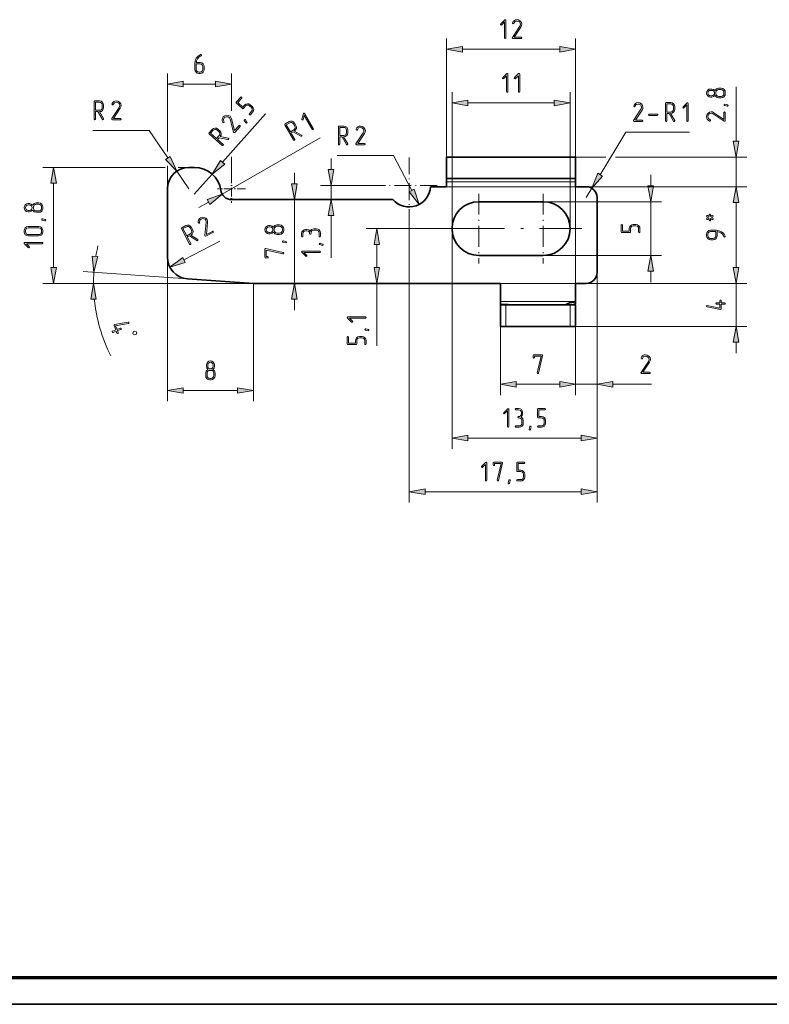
# Model space of a CAD drawing. Extents: x 0 to 420, y 0 to 297.
# Tile 2 of 13: x 71 to 211, y 0 to 183. Entities that reach past the tile are written whole.
import ezdxf

# ---------------------------------------------------------------- set-up
doc = ezdxf.new("R2010")
doc.units = 0
doc.linetypes.add('DASHDOT', pattern=[18.5, 12, -3, 0.5, -3])

msp = doc.modelspace()

# ---------------------------------------------------------------- linework, layer by layer
at = {"color": 7, "lineweight": 13}
for p, q in [((150.55, 157.75), (150.55, 179.83)), ((174.55, 157.75), (174.55, 179.83)), ((151.55, 144.43), (151.55, 169.83)), ((173.55, 144.43), (173.55, 169.83)), ((108.75, 150.84), (126.99, 161.33)), ((182.02, 157.75), (206.44, 157.75)), ((98.15, 155.83), (75.35, 155.83)), ((174.55, 153.15), (150.55, 153.15)), ((150.55, 152.23), (187.23, 152.23)), ((174.55, 153.75), (174.55, 113.44)), ((176.55, 152.23), (206.44, 152.23)), ((168.55, 149.43), (190.55, 149.43)), ((143.56, 147.27), (143.56, 93.44)), ((151.55, 144.43), (151.55, 103.44)), ((168.55, 139.43), (190.55, 139.43)), ((98.55, 139.08), (98.55, 112.29)), ((178.55, 136.23), (178.55, 113.44)), ((178.55, 136.23), (178.55, 103.44)), ((178.55, 136.23), (178.55, 93.44)), ((114.55, 134.23), (75.35, 134.23)), ((114.55, 134.23), (82.78, 134.23)), ((114.55, 134.23), (114.55, 112.29)), ((160.55, 134.23), (206.44, 134.23)), ((176.55, 134.23), (206.44, 134.23)), ((173.55, 126.23), (206.44, 126.23)), ((154.51, 105.44), (175.6, 105.44)), ((146.52, 95.44), (175.6, 95.44))]:
    msp.add_line(p, q, dxfattribs=at)
at = {"color": 7, "lineweight": 13, "ltscale": 0.452279}
msp.add_line((153.51, 177.83), (171.6, 177.83), dxfattribs=at)
at = {"color": 7, "lineweight": 13, "ltscale": 0.363255}
msp.add_line((98.55, 158.8), (98.55, 173.33), dxfattribs=at)
at = {"color": 7, "lineweight": 13, "ltscale": 0.173845}
msp.add_line((110.48, 166.38), (110.48, 173.33), dxfattribs=at)
at = {"color": 7, "lineweight": 13, "ltscale": 0.150484}
msp.add_line((101.51, 171.33), (107.53, 171.33), dxfattribs=at)
at = {"color": 7, "lineweight": 13, "ltscale": 0.252194}
msp.add_line((204.44, 160.71), (204.44, 170.8), dxfattribs=at)
at = {"color": 7, "lineweight": 13, "ltscale": 0.402279}
msp.add_line((154.51, 167.83), (170.6, 167.83), dxfattribs=at)
at = {"color": 7, "lineweight": 13, "ltscale": 0.301139}
msp.add_line((108.83, 156.79), (116.82, 165.8), dxfattribs=at)
at = {"color": 7, "lineweight": 13, "ltscale": 0.262317}
for p, q in [((95.16, 162.71), (84.67, 162.71)), ((140.64, 158.02), (130.14, 158.02))]:
    msp.add_line(p, q, dxfattribs=at)
at = {"color": 7, "lineweight": 13, "ltscale": 0.154881}
msp.add_line((98.64, 157.59), (95.16, 162.71), dxfattribs=at)
at = {"color": 7, "lineweight": 13, "ltscale": 0.231262}
msp.add_line((179.12, 154.47), (183.92, 162.38), dxfattribs=at)
at = {"color": 7, "lineweight": 13, "ltscale": 0.296363}
msp.add_line((183.92, 162.38), (195.78, 162.38), dxfattribs=at)
at = {"color": 7, "lineweight": 13, "ltscale": 0.083696}
msp.add_line((110.48, 154.43), (110.48, 157.78), dxfattribs=at)
at = {"color": 7, "lineweight": 13, "ltscale": 0.182938}
msp.add_line((144.05, 151.55), (140.64, 158.02), dxfattribs=at)
at = {"color": 7, "linetype": 'DASHDOT', "lineweight": 13, "ltscale": 0.26}
for p, q in [((143.56, 157.67), (143.56, 147.27)), ((148.76, 152.47), (138.36, 152.47))]:
    msp.add_line(p, q, dxfattribs=at)
at = {"color": 7, "lineweight": 35, "ltscale": 0.025}
for p, q in [((151.55, 157.75), (150.55, 157.75)), ((174.55, 157.75), (173.55, 157.75)), ((102.55, 155.83), (103.55, 155.83)), ((151.55, 153.75), (150.55, 153.75)), ((174.55, 153.75), (173.55, 153.75)), ((161.55, 130.23), (160.55, 130.23)), ((174.55, 130.23), (173.55, 130.23)), ((161.55, 126.23), (160.55, 126.23)), ((174.55, 126.23), (173.55, 126.23))]:
    msp.add_line(p, q, dxfattribs=at)
at = {"color": 7, "lineweight": 35, "ltscale": 0.1}
for p, q in [((150.55, 157.75), (150.55, 153.75)), ((174.55, 157.75), (174.55, 153.75)), ((160.55, 126.23), (160.55, 130.23)), ((174.55, 126.23), (174.55, 130.23))]:
    msp.add_line(p, q, dxfattribs=at)
at = {"color": 7, "lineweight": 35}
for p, q in [((173.55, 157.75), (151.55, 157.75)), ((151.55, 153.75), (173.55, 153.75)), ((110.48, 149.83), (140.55, 149.83)), ((114.55, 134.23), (160.55, 134.23)), ((0, 0), (420, 0))]:
    msp.add_line(p, q, dxfattribs=at)
at = {"color": 7, "lineweight": 13, "ltscale": 0.1}
for p, q in [((151.55, 157.75), (151.55, 153.75)), ((173.55, 157.75), (173.55, 153.75)), ((102.55, 151.83), (100.3, 155.14)), ((161.55, 126.23), (161.55, 130.23)), ((173.55, 126.23), (173.55, 130.23)), ((174.55, 115.44), (178.55, 115.44))]:
    msp.add_line(p, q, dxfattribs=at)
at = {"color": 7, "lineweight": 13, "ltscale": 0.165974}
msp.add_line((173.55, 157.75), (180.19, 157.75), dxfattribs=at)
at = {"color": 7, "lineweight": 13, "ltscale": 0.138}
msp.add_line((204.44, 152.23), (204.44, 157.75), dxfattribs=at)
at = {"color": 7, "lineweight": 13, "ltscale": 0.106807}
msp.add_line((98.55, 151.83), (98.55, 156.11), dxfattribs=at)
at = {"color": 7, "lineweight": 13, "ltscale": 0.050737}
msp.add_line((102.55, 155.83), (100.52, 155.83), dxfattribs=at)
at = {"color": 7, "lineweight": 13, "ltscale": 0.051139}
for p, q in [((129.04, 155.43), (129.04, 157.47)), ((122.2, 152.79), (122.2, 154.83)), ((188.55, 152.39), (188.55, 154.43)), ((104.41, 148.34), (106.19, 149.36)), ((204.44, 147.23), (204.44, 149.28)), ((204.44, 137.19), (204.44, 139.23)), ((188.55, 134.43), (188.55, 136.48)), ((122.2, 129.23), (122.2, 131.28)), ((204.44, 121.23), (204.44, 123.28)), ((169.55, 115.44), (171.6, 115.44))]:
    msp.add_line(p, q, dxfattribs=at)
at = {"color": 7, "lineweight": 13, "ltscale": 0.125}
msp.add_line((103.55, 150.83), (106.87, 154.58), dxfattribs=at)
at = {"color": 7, "linetype": 'DASHDOT', "lineweight": 13, "ltscale": 0.13}
for p, q in [((110.48, 154.43), (110.48, 149.23)), ((113.08, 151.83), (107.88, 151.83))]:
    msp.add_line(p, q, dxfattribs=at)
at = {"color": 7, "lineweight": 13, "ltscale": 0.392279}
msp.add_line((77.35, 137.19), (77.35, 152.88), dxfattribs=at)
at = {"color": 7, "lineweight": 13, "ltscale": 0.283138}
msp.add_line((138.36, 152.47), (127.04, 152.47), dxfattribs=at)
at = {"color": 7, "lineweight": 13, "ltscale": 0.065943}
msp.add_line((129.04, 149.83), (129.04, 152.47), dxfattribs=at)
at = {"color": 7, "lineweight": 35, "ltscale": 0.075}
msp.add_line((150.55, 152.23), (147.55, 152.23), dxfattribs=at)
at = {"color": 7, "lineweight": 35, "ltscale": 0.015}
for p, q in [((150.55, 153.15), (150.55, 153.75)), ((174.55, 153.15), (174.55, 153.75)), ((160.55, 130.32), (161.15, 130.32))]:
    msp.add_line(p, q, dxfattribs=at)
at = {"color": 7, "lineweight": 35, "ltscale": 0.023}
for p, q in [((150.55, 152.23), (150.55, 153.15)), ((174.55, 152.23), (174.55, 153.15))]:
    msp.add_line(p, q, dxfattribs=at)
at = {"color": 7, "lineweight": 35, "ltscale": 0.05}
for p, q in [((176.55, 152.23), (174.55, 152.23)), ((174.55, 134.23), (176.55, 134.23))]:
    msp.add_line(p, q, dxfattribs=at)
at = {"color": 7, "lineweight": 13, "ltscale": 0.412477}
msp.add_line((189.94, 152.23), (206.44, 152.23), dxfattribs=at)
at = {"color": 7, "lineweight": 35, "ltscale": 0.318778}
msp.add_line((98.55, 151.83), (98.55, 139.08), dxfattribs=at)
at = {"color": 7, "linetype": 'DASHDOT', "lineweight": 13, "ltscale": 0.325}
for p, q in [((156.55, 150.93), (156.55, 137.93)), ((168.55, 150.93), (168.55, 137.93))]:
    msp.add_line(p, q, dxfattribs=at)
at = {"color": 7, "lineweight": 13, "ltscale": 0.05}
msp.add_line((176.55, 150.23), (177.59, 151.94), dxfattribs=at)
at = {"color": 7, "lineweight": 13, "ltscale": 0.39}
msp.add_line((122.2, 134.23), (122.2, 149.83), dxfattribs=at)
at = {"color": 7, "lineweight": 35, "ltscale": 0.3}
for p, q in [((156.55, 149.43), (168.55, 149.43)), ((168.55, 139.43), (156.55, 139.43)), ((173.55, 130.23), (161.55, 130.23)), ((161.55, 126.23), (173.55, 126.23))]:
    msp.add_line(p, q, dxfattribs=at)
at = {"color": 7, "lineweight": 35, "ltscale": 0.35}
msp.add_line((178.55, 136.23), (178.55, 150.23), dxfattribs=at)
at = {"color": 7, "lineweight": 13, "ltscale": 0.25}
msp.add_line((188.55, 139.43), (188.55, 149.43), dxfattribs=at)
at = {"color": 7, "lineweight": 13, "ltscale": 0.302279}
msp.add_line((204.44, 137.19), (204.44, 149.28), dxfattribs=at)
at = {"color": 7, "lineweight": 13, "ltscale": 0.197255}
msp.add_line((129.04, 138.99), (129.04, 146.88), dxfattribs=at)
at = {"color": 7, "lineweight": 13, "ltscale": 0.345225}
msp.add_line((149.35, 144.43), (135.54, 144.43), dxfattribs=at)
at = {"color": 7, "linetype": 'DASHDOT', "lineweight": 13}
msp.add_line((149.35, 144.43), (175.75, 144.43), dxfattribs=at)
at = {"color": 7, "lineweight": 13, "ltscale": 0.188457}
msp.add_line((101.63, 138.6), (108.3, 142.11), dxfattribs=at)
at = {"color": 7, "lineweight": 13, "ltscale": 0.107279}
msp.add_line((137.54, 137.19), (137.54, 141.48), dxfattribs=at)
at = {"color": 7, "lineweight": 13, "ltscale": 0.486616}
msp.add_line((102.27, 135.09), (82.86, 136.45), dxfattribs=at)
at = {"color": 7, "lineweight": 35, "ltscale": 0.307725}
msp.add_line((102.27, 135.09), (114.55, 134.23), dxfattribs=at)
at = {"color": 7, "lineweight": 13, "ltscale": 0.291295}
msp.add_line((137.54, 122.58), (137.54, 134.23), dxfattribs=at)
at = {"color": 7, "lineweight": 35, "ltscale": 0.085}
for p, q in [((160.55, 134.23), (160.55, 130.83)), ((174.55, 134.23), (174.55, 130.83))]:
    msp.add_line(p, q, dxfattribs=at)
at = {"color": 7, "lineweight": 13, "ltscale": 0.2}
msp.add_line((204.44, 126.23), (204.44, 134.23), dxfattribs=at)
at = {"color": 7, "lineweight": 13, "ltscale": 0.434834}
for p, q in [((160.55, 130.83), (160.55, 113.44)), ((174.55, 130.83), (174.55, 113.44))]:
    msp.add_line(p, q, dxfattribs=at)
at = {"color": 7, "lineweight": 35, "ltscale": 0.012732}
msp.add_line((160.55, 130.83), (160.55, 130.32), dxfattribs=at)
at = {"color": 7, "lineweight": 13, "ltscale": 0.35}
msp.add_line((160.55, 130.83), (174.55, 130.83), dxfattribs=at)
at = {"color": 7, "lineweight": 35, "ltscale": 0.002267}
msp.add_line((160.55, 130.23), (160.55, 130.32), dxfattribs=at)
at = {"color": 7, "lineweight": 13, "ltscale": 0.002267}
msp.add_line((161.15, 130.23), (161.15, 130.32), dxfattribs=at)
at = {"color": 7, "lineweight": 35, "ltscale": 0.001279}
msp.add_line((174.55, 130.83), (174.55, 130.78), dxfattribs=at)
at = {"color": 7, "lineweight": 35, "ltscale": 0.008525}
msp.add_line((174.55, 130.44), (174.55, 130.78), dxfattribs=at)
at = {"color": 7, "lineweight": 13, "ltscale": 0.252279}
msp.add_line((101.51, 114.29), (111.6, 114.29), dxfattribs=at)
at = {"color": 7, "lineweight": 13, "ltscale": 0.202279}
msp.add_line((163.51, 115.44), (171.6, 115.44), dxfattribs=at)
at = {"color": 7, "lineweight": 13, "ltscale": 0.180522}
msp.add_line((181.51, 115.44), (188.73, 115.44), dxfattribs=at)
at = {"color": 7, "lineweight": 70}
msp.add_line((20, 5), (415, 5), dxfattribs=at)
at = {"color": 7, "lineweight": 13}
for points in [[(164.4, 179.83), (164.49, 179.87), (164.53, 179.95), (164.49, 180.04), (164.4, 180.08), (163.14, 180.08), (164.38, 181.96), (164.51, 182.22), (164.55, 182.47), (164.47, 182.8), (164.25, 183.08), (163.95, 183.27), (163.61, 183.33), (163.37, 183.29), (163.16, 183.19), (162.96, 183), (162.83, 182.73), (162.82, 182.69), (162.86, 182.6), (162.95, 182.56), (163.02, 182.59), (163.06, 182.65), (163.29, 182.97), (163.63, 183.07), (163.88, 183.02), (164.09, 182.9), (164.24, 182.7), (164.29, 182.47), (164.26, 182.28), (164.22, 182.2), (164.17, 182.1), (162.8, 180.02), (162.78, 179.96), (162.82, 179.87), (162.9, 179.83)], [(161.58, 179.95), (161.58, 183.2), (161.54, 183.29), (161.45, 183.32), (161.37, 183.29), (160.62, 182.54), (160.58, 182.45), (160.62, 182.36), (160.71, 182.32), (160.8, 182.36), (161.33, 182.9), (161.33, 179.95), (161.37, 179.86), (161.46, 179.83), (161.54, 179.86)], [(153.51, 178.35), (150.55, 177.83), (153.51, 177.31)], [(171.6, 177.31), (174.55, 177.83), (171.6, 178.35)], [(103.65, 175.19), (103.65, 174.08), (103.7, 173.79), (103.87, 173.55), (104.11, 173.38), (104.39, 173.33), (104.64, 173.33), (104.93, 173.38), (105.18, 173.55), (105.34, 173.79), (105.4, 174.08), (105.4, 174.58), (105.34, 174.87), (105.18, 175.11), (104.93, 175.28), (104.64, 175.33), (103.9, 175.33), (103.97, 175.68), (104.13, 176.01), (104.42, 176.36), (104.61, 176.49), (104.81, 176.59), (104.88, 176.64), (104.89, 176.7), (104.86, 176.79), (104.78, 176.83), (104.72, 176.82), (104.26, 176.55), (103.91, 176.15), (103.71, 175.69)], [(103.9, 175.08), (104.64, 175.08), (104.84, 175.04), (105, 174.93), (105.1, 174.77), (105.14, 174.58), (105.14, 174.08), (105.1, 173.88), (105, 173.73), (104.83, 173.61), (104.64, 173.58), (104.39, 173.58), (104.2, 173.61), (104.04, 173.73), (103.93, 173.88), (103.9, 174.08)], [(161.95, 169.95), (161.95, 173.2), (161.92, 173.29), (161.82, 173.32), (161.74, 173.29), (161, 172.54), (160.96, 172.45), (161, 172.36), (161.08, 172.32), (161.17, 172.36), (161.7, 172.9), (161.7, 169.95), (161.74, 169.86), (161.83, 169.83), (161.92, 169.86)], [(164.15, 169.95), (164.15, 173.2), (164.12, 173.29), (164.02, 173.32), (163.94, 173.29), (163.2, 172.54), (163.15, 172.45), (163.2, 172.36), (163.28, 172.32), (163.37, 172.36), (163.9, 172.9), (163.9, 169.95), (163.94, 169.86), (164.03, 169.83), (164.12, 169.86)], [(101.51, 171.85), (98.55, 171.33), (101.51, 170.81)], [(107.53, 170.81), (110.48, 171.33), (107.53, 171.85)], [(201.69, 170.55), (201.19, 170.55), (200.8, 170.43), (200.53, 170.15), (200.27, 170.35), (199.94, 170.42), (199.69, 170.42), (199.4, 170.37), (199.16, 170.2), (199, 169.96), (198.94, 169.67), (199, 169.38), (199.16, 169.14), (199.41, 168.97), (199.69, 168.92), (199.94, 168.92), (200.27, 169), (200.53, 169.2), (200.8, 168.91), (201.19, 168.8), (201.69, 168.8), (201.98, 168.85), (202.22, 169.02), (202.39, 169.26), (202.44, 169.55), (202.44, 169.8), (202.39, 170.08), (202.22, 170.33), (201.98, 170.49)], [(114.36, 167.17), (113.98, 167.5), (113.73, 167.65), (113.44, 167.69), (113.16, 167.61), (112.93, 167.44), (112.59, 167.06), (111.66, 167.89), (112.4, 168.73), (112.43, 168.83), (112.39, 168.91), (112.3, 168.94), (112.21, 168.9), (111.38, 167.96), (111.35, 167.87), (111.4, 167.79), (112.52, 166.79), (112.61, 166.75), (112.7, 166.8), (113.11, 167.27), (113.27, 167.39), (113.46, 167.44), (113.65, 167.41), (113.81, 167.31), (114.19, 166.98), (114.31, 166.82), (114.36, 166.64), (114.34, 166.44), (114.23, 166.28), (113.82, 165.81), (113.78, 165.71), (113.83, 165.63), (113.91, 165.6), (114, 165.64), (114.42, 166.11), (114.57, 166.36), (114.61, 166.65), (114.53, 166.94)], [(199.94, 170.17), (200.14, 170.14), (200.3, 170.02), (200.41, 169.86), (200.44, 169.67), (200.41, 169.48), (200.3, 169.32), (200.14, 169.21), (199.94, 169.17), (199.69, 169.17), (199.5, 169.21), (199.33, 169.32), (199.23, 169.48), (199.19, 169.68), (199.23, 169.86), (199.34, 170.03), (199.5, 170.14), (199.69, 170.17)], [(201.69, 170.3), (201.89, 170.26), (202.05, 170.15), (202.16, 169.99), (202.19, 169.8), (202.19, 169.55), (202.16, 169.36), (202.05, 169.2), (201.89, 169.09), (201.69, 169.05), (201.19, 169.05), (201, 169.08), (200.84, 169.19), (200.73, 169.35), (200.69, 169.55), (200.69, 169.8), (200.73, 169.99), (200.84, 170.16), (201, 170.26), (201.19, 170.3)], [(85.89, 166.21), (85.92, 166.21), (86.2, 166.26), (86.45, 166.43), (86.61, 166.67), (86.67, 166.95), (86.67, 167.46), (86.61, 167.74), (86.45, 167.99), (86.2, 168.15), (85.92, 168.21), (85.04, 168.21), (84.95, 168.17), (84.92, 168.08), (84.92, 164.83), (84.95, 164.74), (85.04, 164.71), (85.13, 164.74), (85.17, 164.83), (85.17, 166.21), (85.6, 166.21), (86.44, 164.77), (86.48, 164.72), (86.54, 164.71), (86.63, 164.74), (86.67, 164.83), (86.65, 164.9)], [(85.17, 166.46), (85.17, 167.96), (85.92, 167.96), (86.11, 167.92), (86.27, 167.81), (86.38, 167.65), (86.42, 167.46), (86.42, 166.95), (86.38, 166.76), (86.27, 166.6), (86.11, 166.49), (85.92, 166.46)], [(89.78, 164.71), (89.88, 164.75), (89.91, 164.83), (89.87, 164.92), (89.78, 164.96), (88.52, 164.96), (89.77, 166.84), (89.89, 167.1), (89.94, 167.35), (89.86, 167.68), (89.64, 167.96), (89.33, 168.15), (89, 168.21), (88.75, 168.17), (88.54, 168.07), (88.35, 167.88), (88.22, 167.62), (88.21, 167.57), (88.25, 167.48), (88.34, 167.45), (88.41, 167.47), (88.45, 167.53), (88.68, 167.86), (89.01, 167.95), (89.26, 167.91), (89.47, 167.78), (89.62, 167.58), (89.67, 167.35), (89.64, 167.16), (89.61, 167.08), (89.56, 166.98), (88.19, 164.9), (88.17, 164.84), (88.2, 164.75), (88.29, 164.71)], [(154.51, 168.35), (151.55, 167.83), (154.51, 167.31)], [(170.6, 167.31), (173.55, 167.83), (170.6, 168.35)], [(186.95, 164.38), (187.05, 164.42), (187.08, 164.5), (187.04, 164.59), (186.95, 164.63), (185.69, 164.63), (186.94, 166.51), (187.06, 166.77), (187.1, 167.02), (187.03, 167.35), (186.81, 167.63), (186.5, 167.82), (186.17, 167.88), (185.92, 167.84), (185.71, 167.74), (185.52, 167.55), (185.39, 167.28), (185.38, 167.24), (185.42, 167.15), (185.51, 167.12), (185.57, 167.14), (185.62, 167.2), (185.85, 167.53), (186.18, 167.62), (186.43, 167.58), (186.64, 167.45), (186.79, 167.25), (186.84, 167.02), (186.81, 166.83), (186.78, 166.75), (186.73, 166.65), (185.35, 164.57), (185.33, 164.51), (185.37, 164.42), (185.46, 164.38)], [(192.25, 165.88), (192.28, 165.88), (192.57, 165.93), (192.81, 166.1), (192.98, 166.34), (193.03, 166.62), (193.03, 167.13), (192.98, 167.41), (192.81, 167.66), (192.57, 167.82), (192.28, 167.88), (191.4, 167.88), (191.31, 167.84), (191.28, 167.75), (191.28, 164.5), (191.32, 164.41), (191.4, 164.38), (191.5, 164.41), (191.53, 164.5), (191.53, 165.88), (191.96, 165.88), (192.8, 164.44), (192.84, 164.39), (192.9, 164.38), (192.99, 164.41), (193.03, 164.5), (193.02, 164.57)], [(191.53, 166.13), (191.53, 167.63), (192.28, 167.63), (192.47, 167.59), (192.63, 167.48), (192.74, 167.32), (192.78, 167.13), (192.78, 166.62), (192.74, 166.43), (192.63, 166.27), (192.47, 166.16), (192.28, 166.13)], [(195.53, 164.5), (195.53, 167.75), (195.49, 167.84), (195.4, 167.87), (195.32, 167.84), (194.57, 167.09), (194.53, 167), (194.57, 166.92), (194.66, 166.88), (194.74, 166.92), (195.27, 167.45), (195.27, 164.5), (195.32, 164.41), (195.4, 164.38), (195.49, 164.41)], [(202.37, 167.6), (202.86, 167.47), (202.94, 167.42), (202.97, 167.35), (202.93, 167.26), (202.84, 167.22), (202.81, 167.23), (202.31, 167.35), (202.24, 167.4), (202.21, 167.47), (202.25, 167.56), (202.33, 167.6)], [(112.08, 163.47), (112.11, 163.57), (112.07, 163.65), (111.98, 163.68), (111.89, 163.64), (111.06, 162.7), (110.47, 164.88), (110.36, 165.14), (110.21, 165.34), (109.91, 165.5), (109.55, 165.52), (109.21, 165.42), (108.94, 165.21), (108.81, 165), (108.74, 164.77), (108.76, 164.5), (108.87, 164.23), (108.89, 164.19), (108.99, 164.16), (109.07, 164.21), (109.1, 164.27), (109.08, 164.34), (108.99, 164.73), (109.14, 165.05), (109.34, 165.2), (109.58, 165.27), (109.83, 165.26), (110.03, 165.14), (110.15, 165), (110.19, 164.91), (110.23, 164.81), (110.88, 162.41), (110.91, 162.35), (111, 162.32), (111.09, 162.35)], [(125.71, 163.04), (124.09, 165.86), (124.02, 165.92), (123.92, 165.9), (123.87, 165.83), (123.59, 164.81), (123.6, 164.71), (123.68, 164.66), (123.77, 164.67), (123.83, 164.74), (124.02, 165.48), (125.49, 162.92), (125.58, 162.86), (125.67, 162.87), (125.73, 162.94)], [(189.78, 165.5), (189.87, 165.54), (189.9, 165.63), (189.87, 165.71), (189.78, 165.75), (188.28, 165.75), (188.19, 165.71), (188.15, 165.63), (188.19, 165.54), (188.28, 165.5)], [(202.44, 166.02), (202.4, 166.12), (202.32, 166.15), (202.23, 166.12), (202.19, 166.02), (202.19, 164.77), (200.31, 166.01), (200.05, 166.14), (199.8, 166.18), (199.47, 166.1), (199.19, 165.88), (199, 165.57), (198.94, 165.24), (198.98, 165), (199.08, 164.79), (199.27, 164.59), (199.53, 164.46), (199.58, 164.45), (199.67, 164.49), (199.7, 164.58), (199.68, 164.65), (199.62, 164.69), (199.29, 164.92), (199.2, 165.25), (199.24, 165.5), (199.37, 165.71), (199.57, 165.87), (199.8, 165.92), (199.98, 165.89), (200.07, 165.85), (200.17, 165.8), (202.25, 164.43), (202.31, 164.41), (202.4, 164.44), (202.44, 164.53)], [(113.07, 164.7), (113.36, 164.27), (113.38, 164.19), (113.36, 164.12), (113.26, 164.08), (113.18, 164.1), (113.15, 164.13), (112.87, 164.55), (112.84, 164.63), (112.87, 164.7), (112.96, 164.75), (113.05, 164.73)], [(122.19, 162.6), (122.21, 162.62), (122.43, 162.81), (122.56, 163.07), (122.59, 163.36), (122.49, 163.64), (122.24, 164.07), (122.05, 164.29), (121.79, 164.42), (121.49, 164.44), (121.21, 164.35), (120.46, 163.91), (120.39, 163.84), (120.41, 163.74), (122.03, 160.93), (122.11, 160.86), (122.2, 160.88), (122.27, 160.95), (122.25, 161.05), (121.56, 162.24), (121.94, 162.46), (123.38, 161.63), (123.44, 161.61), (123.5, 161.63), (123.56, 161.7), (123.55, 161.8), (123.5, 161.85)], [(121.44, 162.46), (120.69, 163.76), (121.34, 164.13), (121.52, 164.19), (121.72, 164.18), (121.9, 164.09), (122.02, 163.95), (122.27, 163.51), (122.34, 163.33), (122.32, 163.13), (122.23, 162.96), (122.09, 162.83)], [(131.36, 161.52), (131.39, 161.52), (131.68, 161.58), (131.93, 161.74), (132.09, 161.98), (132.15, 162.27), (132.15, 162.77), (132.09, 163.05), (131.93, 163.3), (131.68, 163.46), (131.39, 163.52), (130.52, 163.52), (130.43, 163.48), (130.4, 163.39), (130.4, 160.14), (130.43, 160.05), (130.52, 160.02), (130.61, 160.05), (130.65, 160.14), (130.65, 161.52), (131.08, 161.52), (131.92, 160.08), (131.96, 160.03), (132.02, 160.02), (132.1, 160.06), (132.15, 160.14), (132.13, 160.21)], [(130.65, 161.77), (130.65, 163.27), (131.39, 163.27), (131.58, 163.23), (131.75, 163.12), (131.86, 162.96), (131.89, 162.77), (131.89, 162.27), (131.86, 162.07), (131.75, 161.91), (131.58, 161.81), (131.39, 161.77)], [(135.26, 160.02), (135.36, 160.06), (135.39, 160.14), (135.35, 160.24), (135.26, 160.27), (134, 160.27), (135.24, 162.15), (135.37, 162.42), (135.41, 162.66), (135.34, 162.99), (135.12, 163.27), (134.81, 163.46), (134.48, 163.52), (134.23, 163.48), (134.02, 163.38), (133.83, 163.19), (133.69, 162.93), (133.68, 162.88), (133.72, 162.79), (133.82, 162.76), (133.88, 162.78), (133.92, 162.84), (134.15, 163.17), (134.49, 163.26), (134.74, 163.22), (134.95, 163.09), (135.1, 162.89), (135.15, 162.66), (135.12, 162.48), (135.08, 162.39), (135.03, 162.29), (133.66, 160.21), (133.64, 160.15), (133.68, 160.06), (133.76, 160.02)], [(108.37, 161.55), (108.39, 161.57), (108.54, 161.83), (108.58, 162.12), (108.51, 162.4), (108.33, 162.63), (107.96, 162.96), (107.71, 163.11), (107.41, 163.15), (107.13, 163.08), (106.9, 162.9), (106.32, 162.25), (106.28, 162.15), (106.33, 162.07), (108.76, 159.91), (108.86, 159.88), (108.94, 159.92), (108.97, 160.01), (108.93, 160.1), (107.9, 161.01), (108.18, 161.34), (109.82, 161.01), (109.88, 161.01), (109.93, 161.05), (109.96, 161.14), (109.92, 161.22), (109.86, 161.26)], [(107.71, 161.18), (106.59, 162.17), (107.08, 162.73), (107.24, 162.85), (107.43, 162.9), (107.63, 162.88), (107.79, 162.78), (108.17, 162.44), (108.29, 162.29), (108.33, 162.1), (108.31, 161.91), (108.21, 161.74)], [(203.92, 160.71), (204.44, 157.75), (204.96, 160.71)], [(98.21, 157.29), (100.3, 155.14), (99.07, 157.88)], [(77.87, 152.88), (77.35, 155.83), (76.83, 152.88)], [(108.44, 157.13), (106.87, 154.58), (109.22, 156.44)], [(128.51, 155.43), (129.04, 152.47), (129.56, 155.43)], [(178.68, 154.74), (177.59, 151.94), (179.57, 154.2)], [(121.68, 152.79), (122.2, 149.83), (122.72, 152.79)], [(188.03, 152.39), (188.55, 149.43), (189.07, 152.39)], [(204.96, 149.28), (204.44, 152.23), (203.92, 149.28)], [(204.96, 149.28), (204.44, 152.23), (203.92, 149.28)], [(106.45, 148.91), (108.75, 150.84), (105.93, 149.82)], [(143.59, 151.3), (145.42, 148.93), (144.51, 151.79)], [(74.61, 149.21), (74.11, 149.21), (73.71, 149.09), (73.44, 148.8), (73.18, 149.01), (72.86, 149.08), (72.6, 149.08), (72.31, 149.02), (72.07, 148.86), (71.91, 148.61), (71.85, 148.33), (71.91, 148.04), (72.07, 147.8), (72.32, 147.63), (72.6, 147.58), (72.86, 147.58), (73.18, 147.66), (73.44, 147.86), (73.72, 147.57), (74.11, 147.46), (74.61, 147.46), (74.89, 147.51), (75.13, 147.68), (75.3, 147.92), (75.35, 148.2), (75.35, 148.46), (75.3, 148.74), (75.13, 148.99), (74.89, 149.15)], [(72.86, 148.83), (73.06, 148.79), (73.21, 148.68), (73.32, 148.52), (73.35, 148.33), (73.32, 148.13), (73.21, 147.97), (73.05, 147.87), (72.86, 147.83), (72.6, 147.83), (72.41, 147.87), (72.25, 147.98), (72.15, 148.14), (72.1, 148.33), (72.15, 148.52), (72.25, 148.69), (72.41, 148.79), (72.6, 148.83)], [(74.61, 148.96), (74.8, 148.92), (74.96, 148.81), (75.07, 148.64), (75.1, 148.46), (75.1, 148.2), (75.07, 148.02), (74.96, 147.86), (74.8, 147.74), (74.61, 147.71), (74.11, 147.71), (73.92, 147.74), (73.75, 147.85), (73.64, 148.01), (73.6, 148.2), (73.6, 148.46), (73.64, 148.65), (73.75, 148.81), (73.92, 148.92), (74.11, 148.96)], [(129.56, 146.88), (129.04, 149.83), (128.51, 146.88)], [(199.44, 146.69), (199.12, 146.85), (199.06, 146.87), (198.98, 146.83), (198.94, 146.74), (199.01, 146.63), (199.29, 146.49), (199.01, 146.35), (198.94, 146.24), (198.98, 146.16), (199.06, 146.11), (199.12, 146.13), (199.44, 146.29), (199.44, 145.99), (199.48, 145.9), (199.56, 145.87), (199.66, 145.9), (199.69, 145.99), (199.69, 146.29), (200.01, 146.13), (200.07, 146.11), (200.16, 146.15), (200.19, 146.24), (200.12, 146.35), (199.85, 146.49), (200.12, 146.63), (200.19, 146.74), (200.16, 146.83), (200.07, 146.87), (200.01, 146.85), (199.69, 146.69), (199.69, 146.99), (199.65, 147.09), (199.56, 147.12), (199.48, 147.08), (199.44, 146.99)], [(75.29, 146.26), (75.78, 146.13), (75.86, 146.08), (75.88, 146.01), (75.84, 145.92), (75.76, 145.88), (75.72, 145.88), (75.23, 146.01), (75.15, 146.06), (75.13, 146.13), (75.16, 146.22), (75.25, 146.26)], [(102.89, 143.21), (102.91, 143.23), (103.14, 143.41), (103.28, 143.67), (103.32, 143.96), (103.23, 144.24), (103, 144.68), (102.81, 144.91), (102.56, 145.05), (102.26, 145.08), (101.98, 145), (101.21, 144.59), (101.14, 144.51), (101.16, 144.42), (102.67, 141.54), (102.75, 141.48), (102.84, 141.49), (102.9, 141.56), (102.89, 141.66), (102.25, 142.88), (102.63, 143.08), (104.05, 142.2), (104.11, 142.17), (104.16, 142.19), (104.22, 142.26), (104.22, 142.36), (104.18, 142.41)], [(107.03, 143.7), (107.1, 143.78), (107.09, 143.87), (107.01, 143.93), (106.92, 143.92), (105.8, 143.34), (106.03, 145.58), (106.02, 145.87), (105.94, 146.11), (105.72, 146.37), (105.39, 146.51), (105.03, 146.53), (104.71, 146.43), (104.51, 146.29), (104.37, 146.1), (104.29, 145.84), (104.29, 145.54), (104.31, 145.5), (104.38, 145.44), (104.48, 145.45), (104.53, 145.5), (104.54, 145.57), (104.59, 145.97), (104.84, 146.21), (105.08, 146.29), (105.33, 146.27), (105.56, 146.17), (105.71, 145.99), (105.77, 145.81), (105.78, 145.72), (105.78, 145.61), (105.53, 143.13), (105.54, 143.06), (105.61, 143), (105.71, 143)], [(119.45, 145.11), (118.95, 145.11), (118.56, 144.99), (118.29, 144.7), (118.03, 144.91), (117.7, 144.98), (117.45, 144.98), (117.16, 144.92), (116.92, 144.76), (116.76, 144.51), (116.7, 144.23), (116.76, 143.94), (116.92, 143.7), (117.17, 143.53), (117.45, 143.48), (117.7, 143.48), (118.03, 143.56), (118.29, 143.76), (118.56, 143.47), (118.95, 143.36), (119.45, 143.36), (119.74, 143.41), (119.98, 143.58), (120.15, 143.82), (120.2, 144.11), (120.2, 144.36), (120.15, 144.64), (119.98, 144.89), (119.74, 145.05)], [(119.45, 144.86), (119.65, 144.82), (119.81, 144.71), (119.92, 144.55), (119.95, 144.36), (119.95, 144.11), (119.92, 143.92), (119.81, 143.76), (119.65, 143.64), (119.45, 143.61), (118.95, 143.61), (118.76, 143.64), (118.6, 143.75), (118.49, 143.91), (118.45, 144.11), (118.45, 144.36), (118.49, 144.55), (118.6, 144.71), (118.76, 144.82), (118.95, 144.86)], [(185.81, 145.18), (185.31, 145.18), (185.02, 145.13), (184.78, 144.96), (184.61, 144.72), (184.56, 144.44), (184.56, 143.93), (183.3, 143.93), (183.3, 145.06), (183.26, 145.15), (183.18, 145.18), (183.09, 145.15), (183.05, 145.06), (183.05, 143.81), (183.09, 143.71), (183.18, 143.68), (184.68, 143.68), (184.78, 143.71), (184.81, 143.81), (184.81, 144.44), (184.84, 144.63), (184.95, 144.79), (185.12, 144.9), (185.31, 144.93), (185.81, 144.93), (186, 144.9), (186.16, 144.79), (186.27, 144.63), (186.3, 144.44), (186.3, 143.81), (186.34, 143.71), (186.43, 143.68), (186.52, 143.71), (186.55, 143.81), (186.55, 144.44), (186.5, 144.72), (186.33, 144.96), (186.09, 145.13)], [(74.61, 144.81), (72.61, 144.81), (72.32, 144.76), (72.07, 144.59), (71.91, 144.35), (71.85, 144.06), (71.85, 143.81), (71.92, 143.52), (72.08, 143.28), (72.32, 143.12), (72.61, 143.06), (74.61, 143.06), (74.89, 143.12), (75.13, 143.28), (75.3, 143.52), (75.35, 143.81), (75.35, 144.06), (75.3, 144.35), (75.13, 144.59), (74.89, 144.76)], [(74.61, 144.56), (74.81, 144.53), (74.96, 144.42), (75.07, 144.25), (75.1, 144.06), (75.1, 143.81), (75.07, 143.62), (74.96, 143.46), (74.8, 143.35), (74.61, 143.31), (72.61, 143.31), (72.42, 143.35), (72.25, 143.46), (72.15, 143.62), (72.1, 143.81), (72.1, 144.06), (72.15, 144.25), (72.25, 144.42), (72.42, 144.53), (72.61, 144.56)], [(102.14, 143.1), (101.44, 144.43), (102.1, 144.78), (102.29, 144.83), (102.48, 144.81), (102.66, 144.72), (102.78, 144.56), (103.01, 144.12), (103.07, 143.93), (103.04, 143.74), (102.95, 143.57), (102.8, 143.45)], [(117.7, 144.73), (117.9, 144.69), (118.06, 144.58), (118.17, 144.42), (118.2, 144.23), (118.17, 144.03), (118.06, 143.87), (117.9, 143.77), (117.7, 143.73), (117.45, 143.73), (117.26, 143.77), (117.09, 143.88), (116.99, 144.04), (116.95, 144.23), (116.99, 144.42), (117.1, 144.59), (117.26, 144.69), (117.45, 144.73)], [(125.12, 143.98), (124.86, 144.19), (124.54, 144.26), (124.29, 144.26), (124, 144.2), (123.76, 144.04), (123.59, 143.8), (123.54, 143.51), (123.54, 143.01), (123.58, 142.92), (123.66, 142.89), (123.75, 142.92), (123.79, 143.01), (123.79, 143.51), (123.83, 143.7), (123.93, 143.86), (124.1, 143.97), (124.29, 144.01), (124.54, 144.01), (124.73, 143.97), (124.89, 143.86), (125, 143.7), (125.03, 143.51), (125.08, 143.42), (125.16, 143.38), (125.25, 143.42), (125.29, 143.51), (125.29, 143.63), (125.33, 143.83), (125.43, 143.99), (125.6, 144.1), (125.79, 144.13), (126.29, 144.13), (126.48, 144.1), (126.64, 143.99), (126.75, 143.83), (126.78, 143.63), (126.78, 143.01), (126.83, 142.92), (126.91, 142.89), (127, 142.92), (127.04, 143.01), (127.04, 143.63), (126.98, 143.92), (126.82, 144.17), (126.57, 144.33), (126.29, 144.39), (125.79, 144.39), (125.39, 144.27)], [(138.07, 141.48), (137.54, 144.43), (137.02, 141.48)], [(200.8, 144.11), (199.69, 144.11), (199.4, 144.05), (199.16, 143.89), (199, 143.65), (198.94, 143.36), (198.94, 143.11), (199, 142.82), (199.17, 142.58), (199.41, 142.41), (199.69, 142.36), (200.19, 142.36), (200.49, 142.41), (200.73, 142.58), (200.89, 142.82), (200.94, 143.11), (200.94, 143.86), (201.29, 143.79), (201.63, 143.63), (201.97, 143.33), (202.1, 143.14), (202.2, 142.94), (202.25, 142.88), (202.31, 142.86), (202.4, 142.89), (202.44, 142.98), (202.43, 143.03), (202.16, 143.49), (201.76, 143.84), (201.3, 144.04)], [(200.69, 143.86), (200.69, 143.11), (200.66, 142.92), (200.55, 142.76), (200.39, 142.65), (200.19, 142.61), (199.69, 142.61), (199.5, 142.64), (199.34, 142.76), (199.23, 142.91), (199.19, 143.11), (199.19, 143.36), (199.23, 143.55), (199.34, 143.72), (199.5, 143.82), (199.69, 143.86)], [(75.23, 141.86), (71.98, 141.86), (71.89, 141.83), (71.86, 141.73), (71.89, 141.65), (72.64, 140.91), (72.73, 140.86), (72.82, 140.91), (72.86, 140.99), (72.82, 141.08), (72.28, 141.61), (75.23, 141.61), (75.32, 141.65), (75.35, 141.74), (75.32, 141.83)], [(120.13, 142.16), (120.63, 142.03), (120.7, 141.98), (120.73, 141.91), (120.69, 141.82), (120.6, 141.78), (120.57, 141.78), (120.07, 141.91), (120, 141.96), (119.98, 142.03), (120.01, 142.12), (120.09, 142.16)], [(126.97, 141.68), (127.46, 141.56), (127.54, 141.51), (127.56, 141.44), (127.52, 141.35), (127.44, 141.31), (127.4, 141.31), (126.91, 141.44), (126.84, 141.49), (126.81, 141.56), (126.85, 141.65), (126.93, 141.69)], [(116.85, 140.71), (116.82, 140.72), (116.74, 140.68), (116.7, 140.59), (116.7, 139.09), (116.74, 139), (116.83, 138.96), (117.2, 138.96), (117.29, 139), (117.32, 139.09), (117.29, 139.18), (117.2, 139.22), (116.95, 139.22), (116.95, 140.43), (120.05, 139.72), (120.08, 139.71), (120.17, 139.75), (120.2, 139.84), (120.18, 139.92), (120.1, 139.96)], [(126.91, 140.24), (123.66, 140.24), (123.57, 140.2), (123.54, 140.11), (123.58, 140.03), (124.32, 139.28), (124.41, 139.24), (124.5, 139.28), (124.54, 139.37), (124.5, 139.45), (123.96, 139.99), (126.91, 139.99), (127, 140.03), (127.04, 140.11), (127, 140.2)], [(189.07, 136.48), (188.55, 139.43), (188.03, 136.48)], [(84.54, 139.29), (84.85, 136.31), (85.58, 139.22)], [(101.39, 139.06), (99.01, 137.22), (101.87, 138.13)], [(76.83, 137.19), (77.35, 134.23), (77.87, 137.19)], [(137.02, 137.19), (137.54, 134.23), (138.07, 137.19)], [(203.92, 137.19), (204.44, 134.23), (204.96, 137.19)], [(203.92, 137.19), (204.44, 134.23), (204.96, 137.19)], [(85.3, 131.28), (84.78, 134.23), (84.26, 131.28)], [(122.72, 131.28), (122.2, 134.23), (121.68, 131.28)], [(201.44, 130.61), (200.81, 130.61), (200.72, 130.57), (200.69, 130.49), (200.73, 130.4), (200.81, 130.36), (201.44, 130.36), (201.44, 129.64), (199.09, 130.11), (199.06, 130.11), (198.98, 130.07), (198.94, 129.98), (198.97, 129.9), (199.04, 129.86), (201.54, 129.36), (201.57, 129.36), (201.66, 129.4), (201.69, 129.48), (201.69, 130.36), (202.32, 130.36), (202.41, 130.39), (202.44, 130.49), (202.41, 130.57), (202.32, 130.61), (201.69, 130.61), (201.69, 130.99), (201.65, 131.08), (201.57, 131.11), (201.48, 131.08), (201.44, 130.99)], [(89.25, 125.43), (89.84, 125.65), (89.91, 125.72), (89.91, 125.81), (89.84, 125.88), (89.75, 125.89), (89.16, 125.66), (88.9, 126.33), (91.26, 126.74), (91.29, 126.75), (91.36, 126.82), (91.36, 126.92), (91.31, 126.98), (91.22, 126.99), (88.71, 126.56), (88.68, 126.54), (88.61, 126.48), (88.61, 126.39), (88.93, 125.57), (88.34, 125.34), (88.27, 125.28), (88.28, 125.18), (88.34, 125.11), (88.44, 125.11), (89.02, 125.34), (89.15, 124.98), (89.23, 124.91), (89.32, 124.91), (89.39, 124.97), (89.39, 125.07)], [(135.42, 127.98), (132.17, 127.98), (132.08, 127.94), (132.05, 127.85), (132.09, 127.77), (132.83, 127.02), (132.92, 126.98), (133.01, 127.02), (133.05, 127.11), (133.01, 127.2), (132.47, 127.73), (135.42, 127.73), (135.51, 127.77), (135.54, 127.86), (135.51, 127.94)], [(92.11, 124.98), (92.19, 124.76), (92.49, 124.63), (92.71, 124.71), (92.84, 125.01), (92.76, 125.23), (92.46, 125.36), (92.24, 125.28)], [(135.48, 125.78), (135.97, 125.65), (136.05, 125.61), (136.07, 125.53), (136.03, 125.44), (135.95, 125.4), (135.91, 125.41), (135.42, 125.53), (135.35, 125.58), (135.32, 125.65), (135.36, 125.74), (135.44, 125.78)], [(204.96, 123.28), (204.44, 126.23), (203.92, 123.28)], [(134.8, 124.33), (134.3, 124.33), (134.01, 124.28), (133.77, 124.11), (133.61, 123.87), (133.55, 123.58), (133.55, 123.08), (132.3, 123.08), (132.3, 124.2), (132.25, 124.3), (132.17, 124.33), (132.09, 124.3), (132.04, 124.2), (132.04, 122.96), (132.08, 122.86), (132.17, 122.83), (133.67, 122.83), (133.77, 122.86), (133.8, 122.96), (133.8, 123.58), (133.84, 123.77), (133.94, 123.94), (134.11, 124.05), (134.3, 124.08), (134.8, 124.08), (134.99, 124.05), (135.15, 123.94), (135.26, 123.77), (135.29, 123.58), (135.29, 122.96), (135.33, 122.86), (135.42, 122.83), (135.51, 122.86), (135.54, 122.96), (135.54, 123.58), (135.49, 123.87), (135.32, 124.11), (135.08, 124.28)], [(107.43, 117.04), (107.43, 117.54), (107.31, 117.93), (107.03, 118.2), (107.23, 118.47), (107.3, 118.79), (107.3, 119.04), (107.25, 119.33), (107.08, 119.57), (106.84, 119.73), (106.55, 119.79), (106.26, 119.73), (106.02, 119.57), (105.86, 119.33), (105.8, 119.04), (105.8, 118.79), (105.88, 118.46), (106.08, 118.2), (105.79, 117.93), (105.68, 117.54), (105.68, 117.04), (105.73, 116.75), (105.9, 116.51), (106.14, 116.34), (106.43, 116.29), (106.68, 116.29), (106.97, 116.34), (107.21, 116.51), (107.37, 116.75)], [(107.05, 118.79), (107.02, 118.59), (106.9, 118.43), (106.74, 118.32), (106.55, 118.29), (106.36, 118.32), (106.2, 118.44), (106.09, 118.59), (106.05, 118.79), (106.05, 119.04), (106.09, 119.23), (106.2, 119.4), (106.36, 119.5), (106.56, 119.54), (106.75, 119.5), (106.91, 119.39), (107.02, 119.23), (107.05, 119.04)], [(168.43, 120.79), (168.44, 120.82), (168.4, 120.9), (168.31, 120.94), (166.8, 120.94), (166.71, 120.9), (166.68, 120.81), (166.68, 120.44), (166.72, 120.35), (166.8, 120.32), (166.9, 120.35), (166.93, 120.44), (166.93, 120.69), (168.15, 120.69), (167.43, 117.59), (167.43, 117.56), (167.47, 117.47), (167.56, 117.44), (167.63, 117.47), (167.68, 117.54)], [(188.35, 117.44), (188.45, 117.48), (188.48, 117.56), (188.44, 117.66), (188.35, 117.69), (187.09, 117.69), (188.33, 119.57), (188.46, 119.84), (188.5, 120.08), (188.43, 120.41), (188.21, 120.69), (187.9, 120.88), (187.57, 120.94), (187.32, 120.9), (187.11, 120.8), (186.92, 120.61), (186.78, 120.35), (186.77, 120.3), (186.82, 120.21), (186.91, 120.18), (186.97, 120.2), (187.01, 120.26), (187.24, 120.59), (187.58, 120.68), (187.83, 120.64), (188.04, 120.51), (188.19, 120.31), (188.24, 120.08), (188.21, 119.9), (188.18, 119.81), (188.13, 119.71), (186.75, 117.63), (186.73, 117.57), (186.77, 117.48), (186.86, 117.44)], [(107.18, 117.04), (107.14, 116.84), (107.03, 116.69), (106.87, 116.57), (106.68, 116.54), (106.43, 116.54), (106.24, 116.57), (106.08, 116.69), (105.97, 116.84), (105.93, 117.04), (105.93, 117.54), (105.96, 117.73), (106.08, 117.89), (106.23, 118), (106.43, 118.04), (106.68, 118.04), (106.87, 118), (107.04, 117.89), (107.14, 117.73), (107.18, 117.54)], [(163.51, 115.96), (160.55, 115.44), (163.51, 114.92)], [(171.6, 114.92), (174.55, 115.44), (171.6, 115.96)], [(171.6, 114.92), (174.55, 115.44), (171.6, 115.96)], [(181.51, 115.96), (178.55, 115.44), (181.51, 114.92)], [(101.51, 114.81), (98.55, 114.29), (101.51, 113.77)], [(111.6, 113.77), (114.55, 114.29), (111.6, 114.81)], [(162.13, 107.56), (162.13, 110.81), (162.09, 110.9), (162, 110.94), (161.92, 110.9), (161.17, 110.15), (161.13, 110.07), (161.17, 109.98), (161.26, 109.94), (161.35, 109.98), (161.88, 110.52), (161.88, 107.56), (161.92, 107.47), (162.01, 107.44), (162.09, 107.47)], [(164.42, 109.35), (164.63, 109.62), (164.7, 109.94), (164.7, 110.19), (164.64, 110.47), (164.49, 110.72), (164.24, 110.88), (163.95, 110.94), (163.45, 110.94), (163.36, 110.9), (163.33, 110.81), (163.36, 110.73), (163.45, 110.69), (163.95, 110.69), (164.15, 110.65), (164.31, 110.54), (164.41, 110.38), (164.46, 110.19), (164.46, 109.94), (164.41, 109.74), (164.31, 109.58), (164.14, 109.47), (163.95, 109.44), (163.86, 109.4), (163.83, 109.31), (163.86, 109.23), (163.95, 109.19), (164.08, 109.19), (164.27, 109.15), (164.43, 109.04), (164.54, 108.88), (164.58, 108.69), (164.58, 108.19), (164.54, 107.99), (164.43, 107.83), (164.27, 107.72), (164.08, 107.69), (163.45, 107.69), (163.36, 107.65), (163.33, 107.56), (163.36, 107.48), (163.45, 107.44), (164.08, 107.44), (164.36, 107.49), (164.61, 107.66), (164.77, 107.9), (164.83, 108.19), (164.83, 108.69), (164.71, 109.08)], [(168.98, 108.19), (168.98, 108.69), (168.92, 108.98), (168.76, 109.22), (168.51, 109.38), (168.23, 109.44), (167.73, 109.44), (167.73, 110.69), (168.85, 110.69), (168.95, 110.73), (168.98, 110.81), (168.94, 110.9), (168.85, 110.94), (167.6, 110.94), (167.51, 110.9), (167.48, 110.81), (167.48, 109.31), (167.51, 109.22), (167.6, 109.19), (168.23, 109.19), (168.42, 109.15), (168.58, 109.04), (168.69, 108.88), (168.73, 108.69), (168.73, 108.19), (168.69, 107.99), (168.58, 107.83), (168.42, 107.72), (168.23, 107.69), (167.6, 107.69), (167.51, 107.65), (167.48, 107.56), (167.51, 107.48), (167.6, 107.44), (168.23, 107.44), (168.51, 107.49), (168.76, 107.66), (168.92, 107.9)], [(166.28, 107.51), (166.15, 107.02), (166.1, 106.94), (166.03, 106.91), (165.94, 106.95), (165.9, 107.04), (165.9, 107.07), (166.03, 107.57), (166.08, 107.64), (166.15, 107.67), (166.24, 107.63), (166.28, 107.55)], [(154.51, 105.96), (151.55, 105.44), (154.51, 104.92)], [(175.6, 104.92), (178.55, 105.44), (175.6, 105.96)], [(158.01, 97.56), (158.01, 100.81), (157.97, 100.9), (157.88, 100.94), (157.8, 100.9), (157.05, 100.15), (157.01, 100.07), (157.05, 99.98), (157.14, 99.94), (157.23, 99.98), (157.76, 100.52), (157.76, 97.56), (157.8, 97.47), (157.89, 97.44), (157.97, 97.47)], [(160.96, 100.79), (160.97, 100.82), (160.93, 100.9), (160.84, 100.94), (159.33, 100.94), (159.24, 100.9), (159.21, 100.81), (159.21, 100.44), (159.25, 100.35), (159.33, 100.32), (159.43, 100.35), (159.46, 100.44), (159.46, 100.69), (160.68, 100.69), (159.96, 97.59), (159.96, 97.56), (160, 97.47), (160.09, 97.44), (160.16, 97.47), (160.21, 97.54)], [(165.1, 98.19), (165.1, 98.69), (165.05, 98.98), (164.88, 99.22), (164.64, 99.38), (164.36, 99.44), (163.85, 99.44), (163.85, 100.69), (164.98, 100.69), (165.07, 100.73), (165.1, 100.81), (165.07, 100.9), (164.98, 100.94), (163.73, 100.94), (163.63, 100.9), (163.6, 100.81), (163.6, 99.31), (163.63, 99.22), (163.73, 99.19), (164.36, 99.19), (164.55, 99.15), (164.71, 99.04), (164.82, 98.88), (164.85, 98.69), (164.85, 98.19), (164.82, 97.99), (164.71, 97.83), (164.55, 97.72), (164.36, 97.69), (163.73, 97.69), (163.63, 97.65), (163.6, 97.56), (163.63, 97.48), (163.73, 97.44), (164.36, 97.44), (164.64, 97.49), (164.88, 97.66), (165.05, 97.9)], [(162.4, 97.51), (162.27, 97.02), (162.23, 96.94), (162.16, 96.91), (162.06, 96.95), (162.02, 97.04), (162.03, 97.07), (162.16, 97.57), (162.2, 97.64), (162.27, 97.67), (162.37, 97.63), (162.41, 97.55)], [(146.52, 95.96), (143.56, 95.44), (146.52, 94.92)], [(175.6, 94.92), (178.55, 95.44), (175.6, 95.96)]]:
    msp.add_lwpolyline(points, close=True, dxfattribs=at)
at = {"color": 7, "lineweight": 35}
for points in [[(162.58, 130.23), (162.42, 130.24), (162.3, 130.25), (161.99, 130.28), (161.77, 130.3), (161.65, 130.31), (161.43, 130.32), (161.15, 130.32)], [(174.55, 130.78), (174.35, 130.78), (174.16, 130.76), (173.99, 130.74), (173.79, 130.7), (173.62, 130.66), (173.44, 130.6), (173.29, 130.55), (173.16, 130.49), (173.03, 130.43), (172.82, 130.33), (172.72, 130.28), (172.68, 130.26), (172.63, 130.24), (172.59, 130.23)]]:
    msp.add_lwpolyline(points, dxfattribs=at)
for centre, radius, start, end in [((102.55, 151.83), 4, 90, 180), ((103.55, 150.83), 5, 8.2132, 90), ((143.56, 152.47), 4, 221.2563, 356.593), ((176.55, 150.23), 2, 0, 90), ((110.48, 151.83), 2, 188.2132, 270), ((156.55, 144.43), 5, 90, 270), ((168.55, 144.43), 5, 270, 90), ((102.55, 139.08), 4, 180, 266), ((176.55, 136.23), 2, 270, 360), ((174.59, 129.8), 0.648, 93.6191, 137.699)]:
    msp.add_arc(centre, radius, start, end, dxfattribs=at)
at = {"color": 7, "lineweight": 13}
for start, end in [(166.3781, 170.3052), (176, 180), (185.6948, 206.9614)]:
    msp.add_arc((114.55, 134.23), 29.77, start, end, dxfattribs=at)
for points in [[(153.51, 178.35), (150.55, 177.83), (153.51, 178.35), (153.51, 177.31)], [(171.6, 177.31), (174.55, 177.83), (171.6, 177.31), (171.6, 178.35)], [(101.51, 171.85), (98.55, 171.33), (101.51, 171.85), (101.51, 170.81)], [(107.53, 170.81), (110.48, 171.33), (107.53, 170.81), (107.53, 171.85)], [(154.51, 168.35), (151.55, 167.83), (154.51, 168.35), (154.51, 167.31)], [(170.6, 167.31), (173.55, 167.83), (170.6, 167.31), (170.6, 168.35)], [(203.92, 160.71), (204.44, 157.75), (203.92, 160.71), (204.96, 160.71)], [(98.21, 157.29), (100.3, 155.14), (98.21, 157.29), (99.07, 157.88)], [(77.87, 152.88), (77.35, 155.83), (77.87, 152.88), (76.83, 152.88)], [(108.44, 157.13), (106.87, 154.58), (108.44, 157.13), (109.22, 156.44)], [(128.51, 155.43), (129.04, 152.47), (128.51, 155.43), (129.56, 155.43)], [(178.68, 154.74), (177.59, 151.94), (178.68, 154.74), (179.57, 154.2)], [(121.68, 152.79), (122.2, 149.83), (121.68, 152.79), (122.72, 152.79)], [(188.03, 152.39), (188.55, 149.43), (188.03, 152.39), (189.07, 152.39)], [(204.96, 149.28), (204.44, 152.23), (204.96, 149.28), (203.92, 149.28)], [(204.96, 149.28), (204.44, 152.23), (204.96, 149.28), (203.92, 149.28)], [(106.45, 148.91), (108.75, 150.84), (106.45, 148.91), (105.93, 149.82)], [(143.59, 151.3), (145.42, 148.93), (143.59, 151.3), (144.51, 151.79)], [(129.56, 146.88), (129.04, 149.83), (129.56, 146.88), (128.51, 146.88)], [(138.07, 141.48), (137.54, 144.43), (138.07, 141.48), (137.02, 141.48)], [(189.07, 136.48), (188.55, 139.43), (189.07, 136.48), (188.03, 136.48)], [(84.54, 139.29), (84.85, 136.31), (84.54, 139.29), (85.58, 139.22)], [(101.39, 139.06), (99.01, 137.22), (101.39, 139.06), (101.87, 138.13)], [(76.83, 137.19), (77.35, 134.23), (76.83, 137.19), (77.87, 137.19)], [(137.02, 137.19), (137.54, 134.23), (137.02, 137.19), (138.07, 137.19)], [(203.92, 137.19), (204.44, 134.23), (203.92, 137.19), (204.96, 137.19)], [(203.92, 137.19), (204.44, 134.23), (203.92, 137.19), (204.96, 137.19)], [(85.3, 131.28), (84.78, 134.23), (85.3, 131.28), (84.26, 131.28)], [(122.72, 131.28), (122.2, 134.23), (122.72, 131.28), (121.68, 131.28)], [(204.96, 123.28), (204.44, 126.23), (204.96, 123.28), (203.92, 123.28)], [(163.51, 115.96), (160.55, 115.44), (163.51, 115.96), (163.51, 114.92)], [(171.6, 114.92), (174.55, 115.44), (171.6, 114.92), (171.6, 115.96)], [(171.6, 114.92), (174.55, 115.44), (171.6, 114.92), (171.6, 115.96)], [(181.51, 115.96), (178.55, 115.44), (181.51, 115.96), (181.51, 114.92)], [(101.51, 114.81), (98.55, 114.29), (101.51, 114.81), (101.51, 113.77)], [(111.6, 113.77), (114.55, 114.29), (111.6, 113.77), (111.6, 114.81)], [(154.51, 105.96), (151.55, 105.44), (154.51, 105.96), (154.51, 104.92)], [(175.6, 104.92), (178.55, 105.44), (175.6, 104.92), (175.6, 105.96)], [(146.52, 95.96), (143.56, 95.44), (146.52, 95.96), (146.52, 94.92)], [(175.6, 94.92), (178.55, 95.44), (175.6, 94.92), (175.6, 95.96)]]:
    msp.add_solid(points, dxfattribs=at)

doc.saveas('drawing.dxf')
